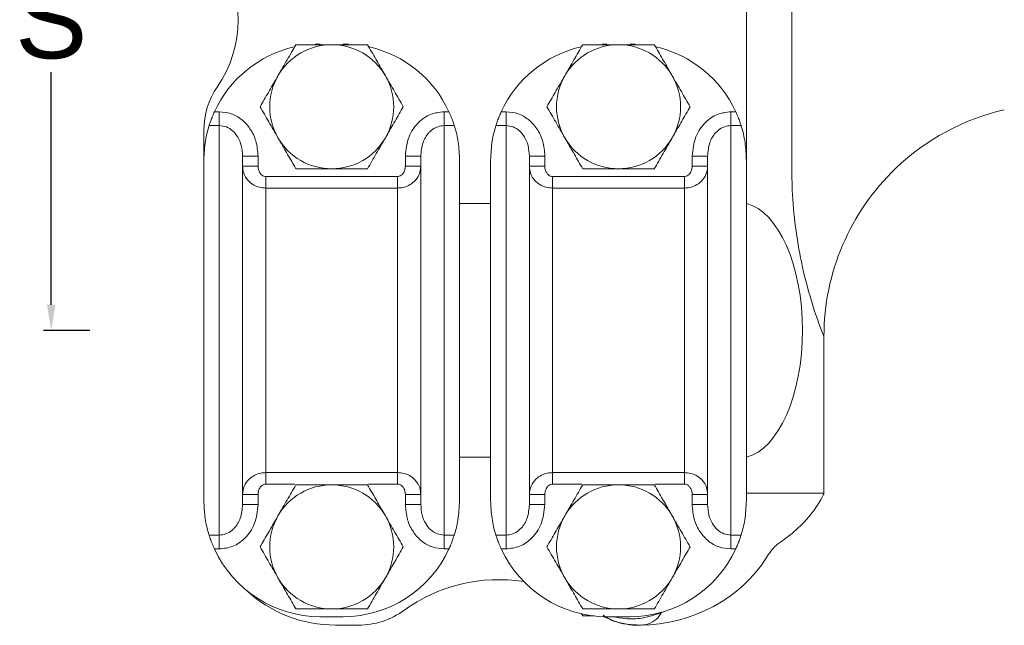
# Model space of a CAD drawing. Header units: millimetres. Extents: x -655 to 34, y 292 to 910.
# Tile 6 of 9: x -327 to -200, y 292 to 370. Entities that reach past the tile are written whole.
import ezdxf

# ---------------------------------------------------------------- set-up
doc = ezdxf.new("R2010")
doc.units = ezdxf.units.MM
doc.header["$PDSIZE"] = -1
doc.styles.get("Standard").update_dxf_attribs({"font": 'arial.ttf', "height": 10})
doc.dimstyles.new('ISO-25', dxfattribs={"dimtxt": 200, "dimasz": 2.5, "dimexe": 1.25, "dimexo": 0.625, "dimtad": 1, "dimtxsty": 'Standard', "dimcen": 2.5, "dimadec": 0, "dimazin": 0, "dimtfac": 1, "dimtofl": 0, "dimtmove": 0, "dimatfit": 3, "dimfxl": 5, "dimfxlon": 1, "dimarcsym": 0})

# ---------------------------------------------------------------- blocks, each defined once
blk = doc.blocks.new('*D10')
at = {"color": 0, "lineweight": -2, "transparency": 16777216}
for p, q in [((-317.54, 409.8), (-323.54, 409.8)), ((-322.54, 406.5), (-322.54, 376.5)), ((-322.54, 333.1), (-322.54, 363.11)), ((-317.54, 329.8), (-323.54, 329.8))]:
    blk.add_line(p, q, dxfattribs=at)
at = {"color": 0, "transparency": 16777216}
for points in [[(-323.09, 406.5), (-321.99, 406.5), (-322.54, 409.8)], [(-323.09, 333.1), (-321.99, 333.1), (-322.54, 329.8)]]:
    blk.add_solid(points, dxfattribs=at)
at = {"layer": 'Defpoints', "color": 0, "transparency": 16777216}
for p in [(-302.85, 409.8), (-322.54, 329.8), (-302.85, 329.8)]:
    blk.add_point(p, dxfattribs=at)
at = {"color": 0, "transparency": 16777216, "insert": (-322.54, 369.8), "char_height": 10, "attachment_point": 5}
blk.add_mtext('S', dxfattribs=at)

msp = doc.modelspace()

# ---------------------------------------------------------------- linework, layer by layer
at = {"color": 7, "linetype": 'Continuous', "lineweight": 15}
for p, q in [((-227, 350.696), (-227, 400.669)), ((-232.854, 387.884), (-232.854, 351.72)), ((-287.854, 366.72), (-288.482, 366.707)), ((-284.197, 366.706), (-284.854, 366.72)), ((-250.854, 366.72), (-251.482, 366.707)), ((-247.197, 366.706), (-247.854, 366.72)), ((-301.482, 357.988), (-300.854, 357.988)), ((-300.854, 356.197), (-300.854, 357.988)), ((-271.854, 356.197), (-271.854, 357.988)), ((-271.854, 357.988), (-271.227, 357.988)), ((-264.482, 357.988), (-263.854, 357.988)), ((-263.854, 356.197), (-263.854, 357.988)), ((-234.854, 356.197), (-234.854, 357.988)), ((-234.854, 357.988), (-234.227, 357.988)), ((-300.854, 356.197), (-302.171, 356.197)), ((-300.854, 303.407), (-300.854, 356.197)), ((-271.854, 356.197), (-271.854, 303.407)), ((-270.538, 356.197), (-271.854, 356.197)), ((-263.854, 356.197), (-265.171, 356.197)), ((-263.854, 303.407), (-263.854, 356.197)), ((-233.538, 356.197), (-234.854, 356.197)), ((-234.854, 356.197), (-234.854, 303.407)), ((-302.854, 355.548), (-302.854, 351.72)), ((-297.854, 352.269), (-297.854, 307.335)), ((-297.854, 352.269), (-295.854, 352.269)), ((-295.854, 352.269), (-295.854, 350.958)), ((-274.854, 352.269), (-276.854, 352.269)), ((-276.854, 350.958), (-276.854, 352.269)), ((-274.854, 307.335), (-274.854, 352.269)), ((-260.854, 352.269), (-260.854, 307.335)), ((-260.854, 352.269), (-258.854, 352.269)), ((-258.854, 352.269), (-258.854, 350.958)), ((-237.854, 352.269), (-239.854, 352.269)), ((-239.854, 350.958), (-239.854, 352.269)), ((-237.854, 307.335), (-237.854, 352.269)), ((-302.854, 351.72), (-302.854, 307.884)), ((-297.854, 350.958), (-295.854, 350.958)), ((-274.854, 350.958), (-276.854, 350.958)), ((-269.854, 351.72), (-269.854, 307.884)), ((-265.854, 351.72), (-265.854, 307.884)), ((-260.854, 350.958), (-258.854, 350.958)), ((-237.854, 350.958), (-239.854, 350.958)), ((-232.854, 351.72), (-232.854, 307.884)), ((-294.854, 348.145), (-294.854, 349.632)), ((-294.854, 349.632), (-277.854, 349.632)), ((-277.854, 348.145), (-277.854, 349.632)), ((-257.854, 348.145), (-257.854, 349.632)), ((-257.854, 349.632), (-240.854, 349.632)), ((-240.854, 348.145), (-240.854, 349.632)), ((-294.854, 348.145), (-294.854, 311.459)), ((-277.854, 348.145), (-294.854, 348.145)), ((-277.854, 311.459), (-277.854, 348.145)), ((-257.854, 348.145), (-257.854, 311.459)), ((-240.854, 348.145), (-257.854, 348.145)), ((-240.854, 311.459), (-240.854, 348.145)), ((-265.854, 346.152), (-269.854, 346.152)), ((-222.854, 329.01), (-222.854, 308.792)), ((-265.854, 313.452), (-269.854, 313.452)), ((-294.854, 311.459), (-277.854, 311.459)), ((-294.854, 309.972), (-294.854, 311.459)), ((-277.854, 309.972), (-277.854, 311.459)), ((-257.854, 311.459), (-240.854, 311.459)), ((-257.854, 309.972), (-257.854, 311.459)), ((-240.854, 309.972), (-240.854, 311.459)), ((-232.854, 308.792), (-222.854, 308.792)), ((-222.854, 308.792), (-222.854, 308.718)), ((-295.854, 308.646), (-297.854, 308.646)), ((-295.854, 308.646), (-295.854, 307.335)), ((-276.854, 308.646), (-274.854, 308.646)), ((-276.854, 307.335), (-276.854, 308.646)), ((-258.854, 308.646), (-260.854, 308.646)), ((-258.854, 308.646), (-258.854, 307.335)), ((-239.854, 308.646), (-237.854, 308.646)), ((-239.854, 307.335), (-239.854, 308.646)), ((-295.854, 307.335), (-297.854, 307.335)), ((-276.854, 307.335), (-274.854, 307.335)), ((-258.854, 307.335), (-260.854, 307.335)), ((-239.854, 307.335), (-237.854, 307.335)), ((-302.171, 303.407), (-300.854, 303.407)), ((-300.854, 301.615), (-300.854, 303.407)), ((-271.854, 303.407), (-270.538, 303.407)), ((-271.854, 301.615), (-271.854, 303.407)), ((-265.171, 303.407), (-263.854, 303.407)), ((-263.854, 301.615), (-263.854, 303.407)), ((-234.854, 303.407), (-233.538, 303.407)), ((-234.854, 301.615), (-234.854, 303.407)), ((-300.854, 301.615), (-301.482, 301.615)), ((-271.227, 301.615), (-271.854, 301.615)), ((-263.854, 301.615), (-264.482, 301.615)), ((-234.227, 301.615), (-234.854, 301.615)), ((-284.854, 292.884), (-287.854, 292.884)), ((-254.131, 293.246), (-253.973, 292.972)), ((-253.973, 292.972), (-252.482, 292.972)), ((-247.854, 292.884), (-250.854, 292.884)), ((-282.893, 291.792), (-285.854, 291.792)), ((-246.416, 291.809), (-246.558, 291.795))]:
    msp.add_line(p, q, dxfattribs=at)
at = {"color": 8, "linetype": 'Continuous', "lineweight": 15}
for p, q in [((-291.096, 309.972), (-294.854, 309.972)), ((-277.854, 309.972), (-281.613, 309.972)), ((-254.096, 309.972), (-257.854, 309.972)), ((-240.854, 309.972), (-244.613, 309.972))]:
    msp.add_line(p, q, dxfattribs=at)
at = {"color": 7, "linetype": 'Continuous', "lineweight": 15}
for centre, radius, start, end in [((-313.556, 369.802), 15.134, 325.45093, 34.54907), ((-287.854, 351.72), 15, 102.94622, 155.29891), ((-286.354, 358.632), 8, 90, 150), ((-286.354, 358.632), 8, 30, 90), ((-284.854, 351.72), 15, 24.70109, 77.04223), ((-250.854, 351.72), 15, 102.94622, 155.29891), ((-249.354, 358.632), 8, 90, 150), ((-249.354, 358.632), 8, 30, 90), ((-247.854, 351.72), 15, 24.70109, 77.04223), ((-286.354, 358.632), 8, 150, 210), ((-286.354, 358.632), 8, 330, 30), ((-249.354, 358.632), 8, 150, 210), ((-249.354, 358.632), 8, 330, 30), ((-292.854, 355.548), 10, 145.45093, 180), ((-192.854, 329.01), 30, 102.963, 133.70797), ((-286.354, 358.632), 8, 210, 270), ((-286.354, 358.632), 8, 270, 330), ((-249.354, 358.632), 8, 210, 270), ((-249.354, 358.632), 8, 270, 330), ((-192.854, 329.01), 30, 133.70797, 180), ((-286.354, 301.884), 8, 90, 150), ((-286.354, 301.884), 8, 30, 90), ((-249.354, 301.884), 8, 90, 150), ((-249.354, 301.884), 8, 30, 90), ((-286.354, 301.884), 8, 150, 210), ((-286.354, 301.884), 8, 330, 30), ((-249.354, 301.884), 8, 150, 210), ((-249.354, 301.884), 8, 330, 30), ((-287.854, 307.884), 15, 204.70109, 270), ((-284.854, 307.884), 15, 270, 335.29891), ((-250.854, 307.884), 15, 204.70109, 270), ((-247.854, 307.884), 15, 270, 335.29891), ((-286.354, 301.884), 8, 210, 270), ((-286.354, 301.884), 8, 270, 330), ((-264.796, 276.792), 20.863, 81.15743, 125.90009), ((-249.354, 301.884), 8, 210, 270), ((-249.354, 301.884), 8, 270, 330), ((-285.854, 308.792), 17, 227.28904, 270), ((-282.893, 301.792), 10, 270, 305.90009)]:
    msp.add_arc(centre, radius, start, end, dxfattribs=at)
for centre, major_axis, ratio, start_param, end_param in [((-233.854, 329.802), (0, 16.472), 0.5, 3.2633121, 6.1614658), ((-246.861, 308.792), (19.007, 0), 0.8944272, 4.7283295, 5.7738401), ((-251.861, 308.792), (19.007, 0), 0.8944272, 5.1462589, 5.1696413)]:
    msp.add_ellipse(centre, major_axis=major_axis, ratio=ratio, start_param=start_param, end_param=end_param, dxfattribs=at)
for points, knots in [([(-290.973, 366.632), (-291.348, 365.982), (-292.105, 364.671), (-292.888, 363.315), (-293.283, 362.632)], [0, 0, 0, 0, 0.4954588, 1, 1, 1, 1]), ([(-286.354, 366.632), (-286.689, 366.632), (-288.252, 366.632), (-289.776, 366.632), (-290.973, 366.632)], [0, 0, 0, 0, 0.2143797, 1, 1, 1, 1]), ([(-281.736, 366.632), (-282.019, 366.632), (-283.522, 366.632), (-285.086, 366.632), (-286.354, 366.632)], [0, 0, 0, 0, 0.18869535, 1, 1, 1, 1]), ([(-279.426, 362.632), (-279.481, 362.726), (-279.896, 363.444), (-280.677, 364.798), (-281.381, 366.017), (-281.736, 366.632)], [0, 0, 0, 0, 0.070085, 0.5307819, 1, 1, 1, 1]), ([(-253.973, 366.632), (-254.348, 365.982), (-255.105, 364.671), (-255.888, 363.315), (-256.283, 362.632)], [0, 0, 0, 0, 0.4954588, 1, 1, 1, 1]), ([(-249.354, 366.632), (-249.689, 366.632), (-251.252, 366.632), (-252.776, 366.632), (-253.973, 366.632)], [0, 0, 0, 0, 0.2143797, 1, 1, 1, 1]), ([(-244.736, 366.632), (-245.019, 366.632), (-246.522, 366.632), (-248.086, 366.632), (-249.354, 366.632)], [0, 0, 0, 0, 0.18869535, 1, 1, 1, 1]), ([(-242.426, 362.632), (-242.481, 362.726), (-242.896, 363.444), (-243.677, 364.798), (-244.381, 366.017), (-244.736, 366.632)], [0, 0, 0, 0, 0.070085, 0.5307819, 1, 1, 1, 1]), ([(-293.283, 362.632), (-293.337, 362.537), (-293.752, 361.819), (-294.534, 360.465), (-295.237, 359.246), (-295.592, 358.632)], [0, 0, 0, 0, 0.0700868, 0.5307828, 1, 1, 1, 1]), ([(-277.117, 358.632), (-277.492, 359.281), (-278.249, 360.592), (-279.031, 361.948), (-279.426, 362.632)], [0, 0, 0, 0, 0.4954578, 1, 1, 1, 1]), ([(-256.283, 362.632), (-256.337, 362.537), (-256.752, 361.819), (-257.534, 360.465), (-258.237, 359.246), (-258.592, 358.632)], [0, 0, 0, 0, 0.0700868, 0.5307828, 1, 1, 1, 1]), ([(-240.117, 358.632), (-240.492, 359.281), (-241.249, 360.592), (-242.031, 361.948), (-242.426, 362.632)], [0, 0, 0, 0, 0.4954578, 1, 1, 1, 1]), ([(-295.592, 358.632), (-295.217, 357.982), (-294.46, 356.671), (-293.677, 355.315), (-293.283, 354.632)], [0, 0, 0, 0, 0.495458, 1, 1, 1, 1]), ([(-279.426, 354.632), (-279.372, 354.726), (-278.957, 355.444), (-278.175, 356.798), (-277.472, 358.017), (-277.117, 358.632)], [0, 0, 0, 0, 0.07008646, 0.53078261, 1, 1, 1, 1]), ([(-258.592, 358.632), (-258.217, 357.982), (-257.46, 356.671), (-256.677, 355.315), (-256.283, 354.632)], [0, 0, 0, 0, 0.495458, 1, 1, 1, 1]), ([(-242.426, 354.632), (-242.372, 354.726), (-241.957, 355.444), (-241.175, 356.798), (-240.472, 358.017), (-240.117, 358.632)], [0, 0, 0, 0, 0.07008646, 0.53078261, 1, 1, 1, 1]), ([(-302.171, 356.197), (-302.133, 356.316), (-302.058, 356.553), (-301.858, 357.109), (-301.655, 357.607), (-301.52, 357.904), (-301.482, 357.988)], [0, 0, 0, 0, 0.289984, 0.5795737, 0.8801368, 1, 1, 1, 1]), ([(-300.854, 357.988), (-300.337, 357.936), (-299.304, 357.831), (-297.916, 357.021), (-296.802, 355.807), (-296.01, 354.173), (-295.908, 352.927), (-295.854, 352.269)], [0, 0, 0, 0, 0.1836239, 0.3669924, 0.5571914, 0.7661178, 1, 1, 1, 1]), ([(-276.854, 352.269), (-276.764, 353.126), (-276.596, 354.721), (-275.316, 356.607), (-273.672, 357.775), (-272.448, 357.919), (-271.854, 357.988)], [0, 0, 0, 0, 0.3035536, 0.5652062, 0.7893078, 1, 1, 1, 1]), ([(-271.227, 357.988), (-271.124, 357.755), (-270.918, 357.288), (-270.688, 356.661), (-270.58, 356.33), (-270.542, 356.21), (-270.538, 356.197)], [0, 0, 0, 0, 0.3277378, 0.6563096, 0.9634272, 1, 1, 1, 1]), ([(-265.171, 356.197), (-265.133, 356.316), (-265.058, 356.553), (-264.858, 357.109), (-264.655, 357.607), (-264.52, 357.904), (-264.482, 357.988)], [0, 0, 0, 0, 0.289984, 0.5795737, 0.8801368, 1, 1, 1, 1]), ([(-263.854, 357.988), (-263.337, 357.936), (-262.304, 357.831), (-260.916, 357.021), (-259.802, 355.807), (-259.01, 354.173), (-258.908, 352.927), (-258.854, 352.269)], [0, 0, 0, 0, 0.1836239, 0.3669924, 0.5571914, 0.7661178, 1, 1, 1, 1]), ([(-239.854, 352.269), (-239.764, 353.126), (-239.596, 354.721), (-238.316, 356.607), (-236.672, 357.775), (-235.448, 357.919), (-234.854, 357.988)], [0, 0, 0, 0, 0.3035536, 0.5652062, 0.7893078, 1, 1, 1, 1]), ([(-234.227, 357.988), (-234.124, 357.755), (-233.918, 357.288), (-233.688, 356.661), (-233.58, 356.33), (-233.542, 356.21), (-233.538, 356.197)], [0, 0, 0, 0, 0.3277367, 0.6563097, 0.9634281, 1, 1, 1, 1]), ([(-302.171, 356.197), (-302.351, 355.574), (-302.717, 354.313), (-302.808, 352.591), (-302.854, 351.72)], [0, 0, 0, 0, 0.4945278, 1, 1, 1, 1]), ([(-297.854, 352.269), (-297.885, 352.729), (-297.941, 353.58), (-298.407, 354.705), (-299.073, 355.534), (-299.91, 356.088), (-300.543, 356.161), (-300.854, 356.197)], [0, 0, 0, 0, 0.2551737, 0.4723081, 0.6599021, 0.8323969, 1, 1, 1, 1]), ([(-271.854, 356.197), (-272.129, 356.171), (-272.488, 356.138), (-273.118, 355.878), (-273.516, 355.597), (-274.12, 354.966), (-274.716, 353.935), (-274.805, 352.862), (-274.854, 352.269)], [0, 0, 0, 0, 0.1476134, 0.1930841, 0.3682929, 0.4065374, 0.6714642, 1, 1, 1, 1]), ([(-269.854, 351.72), (-269.895, 352.524), (-269.976, 354.151), (-270.325, 355.504), (-270.519, 356.136), (-270.538, 356.197)], [0, 0, 0, 0, 0.4689659, 0.9484477, 1, 1, 1, 1]), ([(-265.171, 356.197), (-265.351, 355.574), (-265.717, 354.313), (-265.808, 352.591), (-265.854, 351.72)], [0, 0, 0, 0, 0.4945278, 1, 1, 1, 1]), ([(-260.854, 352.269), (-260.885, 352.729), (-260.941, 353.58), (-261.407, 354.705), (-262.073, 355.534), (-262.91, 356.088), (-263.543, 356.161), (-263.854, 356.197)], [0, 0, 0, 0, 0.2551737, 0.4723081, 0.6599021, 0.8323969, 1, 1, 1, 1]), ([(-234.854, 356.197), (-235.129, 356.171), (-235.488, 356.138), (-236.118, 355.878), (-236.516, 355.597), (-237.12, 354.966), (-237.716, 353.935), (-237.805, 352.862), (-237.854, 352.269)], [0, 0, 0, 0, 0.1476147, 0.1930842, 0.368293, 0.4065374, 0.6714642, 1, 1, 1, 1]), ([(-232.854, 351.72), (-232.895, 352.524), (-232.976, 354.151), (-233.325, 355.504), (-233.519, 356.136), (-233.538, 356.197)], [0, 0, 0, 0, 0.4689657, 0.9484475, 1, 1, 1, 1]), ([(-293.283, 354.632), (-293.228, 354.537), (-292.813, 353.819), (-292.032, 352.465), (-291.328, 351.246), (-290.973, 350.632)], [0, 0, 0, 0, 0.0700856, 0.5307824, 1, 1, 1, 1]), ([(-281.736, 350.632), (-281.361, 351.281), (-280.604, 352.592), (-279.821, 353.948), (-279.426, 354.632)], [0, 0, 0, 0, 0.4954583, 1, 1, 1, 1]), ([(-256.283, 354.632), (-256.228, 354.537), (-255.813, 353.819), (-255.032, 352.465), (-254.328, 351.246), (-253.973, 350.632)], [0, 0, 0, 0, 0.0700856, 0.5307824, 1, 1, 1, 1]), ([(-244.736, 350.632), (-244.361, 351.281), (-243.604, 352.592), (-242.821, 353.948), (-242.426, 354.632)], [0, 0, 0, 0, 0.4954583, 1, 1, 1, 1]), ([(-294.854, 348.145), (-295.129, 348.166), (-295.663, 348.205), (-296.463, 348.535), (-297.221, 349.127), (-297.76, 349.993), (-297.825, 350.659), (-297.854, 350.958)], [0, 0, 0, 0, 0.1713729, 0.3344407, 0.5419881, 0.7944306, 1, 1, 1, 1]), ([(-295.854, 350.958), (-295.845, 350.82), (-295.824, 350.519), (-295.652, 350.117), (-295.4, 349.827), (-295.13, 349.662), (-294.947, 349.642), (-294.854, 349.632)], [0, 0, 0, 0, 0.225923, 0.4944491, 0.699512, 0.8494443, 1, 1, 1, 1]), ([(-290.973, 350.632), (-289.776, 350.632), (-288.252, 350.632), (-286.689, 350.632), (-286.354, 350.632)], [0, 0, 0, 0, 0.7856203, 1, 1, 1, 1]), ([(-286.354, 350.632), (-285.086, 350.632), (-283.522, 350.632), (-282.019, 350.632), (-281.736, 350.632)], [0, 0, 0, 0, 0.81130465, 1, 1, 1, 1]), ([(-274.854, 350.958), (-274.898, 350.591), (-274.985, 349.87), (-275.609, 349.006), (-276.38, 348.462), (-277.142, 348.188), (-277.634, 348.159), (-277.854, 348.145)], [0, 0, 0, 0, 0.2522091, 0.4950948, 0.6916987, 0.8620304, 1, 1, 1, 1]), ([(-277.854, 349.632), (-277.781, 349.638), (-277.612, 349.653), (-277.354, 349.791), (-277.096, 350.058), (-276.896, 350.464), (-276.869, 350.789), (-276.854, 350.958)], [0, 0, 0, 0, 0.120903, 0.275853, 0.4676836, 0.7232307, 1, 1, 1, 1]), ([(-257.854, 348.145), (-258.129, 348.166), (-258.663, 348.205), (-259.463, 348.535), (-260.221, 349.127), (-260.76, 349.993), (-260.825, 350.659), (-260.854, 350.958)], [0, 0, 0, 0, 0.1713729, 0.3344407, 0.5419881, 0.7944306, 1, 1, 1, 1]), ([(-258.854, 350.958), (-258.845, 350.82), (-258.824, 350.519), (-258.652, 350.117), (-258.4, 349.827), (-258.13, 349.662), (-257.947, 349.642), (-257.854, 349.632)], [0, 0, 0, 0, 0.225923, 0.4944491, 0.699512, 0.8494443, 1, 1, 1, 1]), ([(-253.973, 350.632), (-252.776, 350.632), (-251.252, 350.632), (-249.689, 350.632), (-249.354, 350.632)], [0, 0, 0, 0, 0.7856203, 1, 1, 1, 1]), ([(-249.354, 350.632), (-248.086, 350.632), (-246.522, 350.632), (-245.019, 350.632), (-244.736, 350.632)], [0, 0, 0, 0, 0.81130465, 1, 1, 1, 1]), ([(-237.854, 350.958), (-237.898, 350.591), (-237.985, 349.87), (-238.609, 349.006), (-239.38, 348.462), (-240.142, 348.188), (-240.634, 348.159), (-240.854, 348.145)], [0, 0, 0, 0, 0.2522091, 0.4950948, 0.6916987, 0.8620304, 1, 1, 1, 1]), ([(-240.854, 349.632), (-240.781, 349.638), (-240.612, 349.653), (-240.354, 349.791), (-240.096, 350.058), (-239.896, 350.464), (-239.869, 350.789), (-239.854, 350.958)], [0, 0, 0, 0, 0.120903, 0.275853, 0.4676836, 0.7232307, 1, 1, 1, 1]), ([(-222.854, 329.01), (-222.857, 329.017), (-223.438, 330.462), (-224.52, 333.505), (-225.756, 338.267), (-226.566, 343.112), (-226.95, 347.212), (-226.987, 349.76), (-227, 350.696)], [0, 0, 0, 0, 0.0011297, 0.2418765, 0.4822694, 0.6829999, 0.8835539, 1, 1, 1, 1]), ([(-297.854, 308.646), (-297.811, 309.013), (-297.724, 309.734), (-297.1, 310.598), (-296.329, 311.142), (-295.567, 311.416), (-295.075, 311.445), (-294.854, 311.459)], [0, 0, 0, 0, 0.2522095, 0.4950948, 0.6917015, 0.8620333, 1, 1, 1, 1]), ([(-277.854, 311.459), (-277.58, 311.438), (-277.046, 311.399), (-276.246, 311.069), (-275.488, 310.477), (-274.949, 309.61), (-274.884, 308.945), (-274.854, 308.646)], [0, 0, 0, 0, 0.1713727, 0.3344407, 0.541988, 0.7944309, 1, 1, 1, 1]), ([(-260.854, 308.646), (-260.811, 309.013), (-260.724, 309.734), (-260.1, 310.598), (-259.329, 311.142), (-258.567, 311.416), (-258.075, 311.445), (-257.854, 311.459)], [0, 0, 0, 0, 0.2522095, 0.4950948, 0.6917015, 0.8620333, 1, 1, 1, 1]), ([(-240.854, 311.459), (-240.58, 311.438), (-240.046, 311.399), (-239.246, 311.069), (-238.488, 310.477), (-237.949, 309.61), (-237.884, 308.945), (-237.854, 308.646)], [0, 0, 0, 0, 0.1713727, 0.3344407, 0.541988, 0.7944309, 1, 1, 1, 1]), ([(-294.854, 309.972), (-294.928, 309.966), (-295.097, 309.951), (-295.355, 309.813), (-295.612, 309.546), (-295.813, 309.14), (-295.84, 308.815), (-295.854, 308.646)], [0, 0, 0, 0, 0.120903, 0.2758513, 0.4676834, 0.7232306, 1, 1, 1, 1]), ([(-276.854, 308.646), (-276.864, 308.784), (-276.885, 309.085), (-277.057, 309.487), (-277.309, 309.777), (-277.578, 309.942), (-277.762, 309.962), (-277.854, 309.972)], [0, 0, 0, 0, 0.2259214, 0.4944518, 0.6995142, 0.8494451, 1, 1, 1, 1]), ([(-257.854, 309.972), (-257.928, 309.966), (-258.097, 309.951), (-258.355, 309.813), (-258.612, 309.546), (-258.813, 309.14), (-258.84, 308.815), (-258.854, 308.646)], [0, 0, 0, 0, 0.120903, 0.2758513, 0.4676834, 0.7232306, 1, 1, 1, 1]), ([(-239.854, 308.646), (-239.864, 308.784), (-239.885, 309.085), (-240.057, 309.487), (-240.309, 309.777), (-240.578, 309.942), (-240.762, 309.962), (-240.854, 309.972)], [0, 0, 0, 0, 0.2259214, 0.4944518, 0.6995142, 0.8494451, 1, 1, 1, 1]), ([(-290.973, 309.884), (-291.348, 309.234), (-292.105, 307.923), (-292.888, 306.568), (-293.283, 305.884)], [0, 0, 0, 0, 0.4954583, 1, 1, 1, 1]), ([(-286.354, 309.884), (-286.689, 309.884), (-288.252, 309.884), (-289.776, 309.884), (-290.973, 309.884)], [0, 0, 0, 0, 0.2143797, 1, 1, 1, 1]), ([(-281.736, 309.884), (-282.019, 309.884), (-283.522, 309.884), (-285.086, 309.884), (-286.354, 309.884)], [0, 0, 0, 0, 0.18869535, 1, 1, 1, 1]), ([(-279.426, 305.884), (-279.481, 305.979), (-279.896, 306.697), (-280.677, 308.05), (-281.381, 309.269), (-281.736, 309.884)], [0, 0, 0, 0, 0.0700856, 0.5307824, 1, 1, 1, 1]), ([(-253.973, 309.884), (-254.348, 309.234), (-255.105, 307.923), (-255.888, 306.568), (-256.283, 305.884)], [0, 0, 0, 0, 0.4954583, 1, 1, 1, 1]), ([(-249.354, 309.884), (-249.689, 309.884), (-251.252, 309.884), (-252.776, 309.884), (-253.973, 309.884)], [0, 0, 0, 0, 0.2143797, 1, 1, 1, 1]), ([(-244.736, 309.884), (-245.019, 309.884), (-246.522, 309.884), (-248.086, 309.884), (-249.354, 309.884)], [0, 0, 0, 0, 0.18869535, 1, 1, 1, 1]), ([(-242.426, 305.884), (-242.481, 305.979), (-242.896, 306.697), (-243.677, 308.05), (-244.381, 309.269), (-244.736, 309.884)], [0, 0, 0, 0, 0.0700856, 0.5307824, 1, 1, 1, 1]), ([(-222.854, 308.718), (-222.868, 308.691), (-223.35, 307.701), (-224.546, 305.913), (-226.584, 303.834), (-228.046, 302.791), (-228.723, 302.308)], [0, 0, 0, 0, 0.0094808, 0.349908, 0.6991153, 1, 1, 1, 1]), ([(-302.854, 307.884), (-302.814, 307.08), (-302.733, 305.453), (-302.384, 304.1), (-302.19, 303.468), (-302.171, 303.407)], [0, 0, 0, 0, 0.468966, 0.9484476, 1, 1, 1, 1]), ([(-270.538, 303.407), (-270.358, 304.03), (-269.992, 305.291), (-269.901, 307.013), (-269.854, 307.884)], [0, 0, 0, 0, 0.4945276, 1, 1, 1, 1]), ([(-265.854, 307.884), (-265.814, 307.08), (-265.733, 305.453), (-265.384, 304.1), (-265.19, 303.468), (-265.171, 303.407)], [0, 0, 0, 0, 0.468966, 0.9484476, 1, 1, 1, 1]), ([(-233.538, 303.407), (-233.358, 304.03), (-232.992, 305.291), (-232.901, 307.013), (-232.854, 307.884)], [0, 0, 0, 0, 0.4945276, 1, 1, 1, 1]), ([(-300.854, 303.407), (-300.58, 303.432), (-300.221, 303.466), (-299.591, 303.726), (-299.193, 304.007), (-298.589, 304.638), (-297.993, 305.669), (-297.904, 306.741), (-297.854, 307.335)], [0, 0, 0, 0, 0.1476159, 0.1930838, 0.3682949, 0.406537, 0.6714635, 1, 1, 1, 1]), ([(-295.854, 307.335), (-295.945, 306.478), (-296.113, 304.883), (-297.393, 302.997), (-299.037, 301.829), (-300.261, 301.685), (-300.854, 301.615)], [0, 0, 0, 0, 0.3035539, 0.5652064, 0.7893078, 1, 1, 1, 1]), ([(-271.854, 301.615), (-272.372, 301.668), (-273.405, 301.773), (-274.793, 302.583), (-275.907, 303.797), (-276.699, 305.43), (-276.801, 306.677), (-276.854, 307.335)], [0, 0, 0, 0, 0.1836239, 0.3669924, 0.5571907, 0.7661175, 1, 1, 1, 1]), ([(-274.854, 307.335), (-274.824, 306.875), (-274.768, 306.024), (-274.301, 304.898), (-273.636, 304.07), (-272.799, 303.515), (-272.166, 303.443), (-271.854, 303.407)], [0, 0, 0, 0, 0.2551742, 0.4723104, 0.6599024, 0.8323995, 1, 1, 1, 1]), ([(-263.854, 303.407), (-263.58, 303.432), (-263.221, 303.466), (-262.591, 303.726), (-262.193, 304.007), (-261.589, 304.638), (-260.993, 305.669), (-260.904, 306.741), (-260.854, 307.335)], [0, 0, 0, 0, 0.1476159, 0.1930838, 0.3682949, 0.406537, 0.6714635, 1, 1, 1, 1]), ([(-258.854, 307.335), (-258.945, 306.478), (-259.113, 304.883), (-260.393, 302.997), (-262.037, 301.829), (-263.261, 301.685), (-263.854, 301.615)], [0, 0, 0, 0, 0.3035539, 0.5652064, 0.7893078, 1, 1, 1, 1]), ([(-234.854, 301.615), (-235.372, 301.668), (-236.405, 301.773), (-237.793, 302.583), (-238.907, 303.797), (-239.699, 305.43), (-239.801, 306.677), (-239.854, 307.335)], [0, 0, 0, 0, 0.1836239, 0.3669924, 0.5571907, 0.7661175, 1, 1, 1, 1]), ([(-237.854, 307.335), (-237.824, 306.875), (-237.768, 306.024), (-237.301, 304.898), (-236.636, 304.07), (-235.799, 303.515), (-235.166, 303.443), (-234.854, 303.407)], [0, 0, 0, 0, 0.2551741, 0.4723091, 0.6599026, 0.8323997, 1, 1, 1, 1]), ([(-293.283, 305.884), (-293.337, 305.789), (-293.752, 305.071), (-294.534, 303.717), (-295.237, 302.499), (-295.592, 301.884)], [0, 0, 0, 0, 0.0700857, 0.5307818, 1, 1, 1, 1]), ([(-277.117, 301.884), (-277.492, 302.533), (-278.249, 303.844), (-279.031, 305.2), (-279.426, 305.884)], [0, 0, 0, 0, 0.4954588, 1, 1, 1, 1]), ([(-256.283, 305.884), (-256.337, 305.789), (-256.752, 305.071), (-257.534, 303.717), (-258.237, 302.499), (-258.592, 301.884)], [0, 0, 0, 0, 0.0700857, 0.5307818, 1, 1, 1, 1]), ([(-240.117, 301.884), (-240.492, 302.533), (-241.249, 303.844), (-242.031, 305.2), (-242.426, 305.884)], [0, 0, 0, 0, 0.4954588, 1, 1, 1, 1]), ([(-301.482, 301.615), (-301.585, 301.849), (-301.791, 302.316), (-302.021, 302.943), (-302.129, 303.274), (-302.167, 303.394), (-302.171, 303.407)], [0, 0, 0, 0, 0.3277353, 0.6563105, 0.9634281, 1, 1, 1, 1]), ([(-270.538, 303.407), (-270.576, 303.288), (-270.651, 303.051), (-270.851, 302.495), (-271.054, 301.997), (-271.189, 301.7), (-271.227, 301.615)], [0, 0, 0, 0, 0.2899845, 0.5795734, 0.8801371, 1, 1, 1, 1]), ([(-264.482, 301.615), (-264.585, 301.849), (-264.791, 302.316), (-265.021, 302.943), (-265.129, 303.274), (-265.167, 303.394), (-265.171, 303.407)], [0, 0, 0, 0, 0.3277353, 0.6563105, 0.9634281, 1, 1, 1, 1]), ([(-233.538, 303.407), (-233.576, 303.288), (-233.651, 303.051), (-233.851, 302.495), (-234.054, 301.997), (-234.189, 301.7), (-234.227, 301.615)], [0, 0, 0, 0, 0.2899847, 0.579573, 0.880137, 1, 1, 1, 1]), ([(-295.592, 301.884), (-295.217, 301.234), (-294.46, 299.923), (-293.677, 298.568), (-293.283, 297.884)], [0, 0, 0, 0, 0.4954575, 1, 1, 1, 1]), ([(-279.426, 297.884), (-279.372, 297.979), (-278.957, 298.697), (-278.175, 300.05), (-277.472, 301.269), (-277.117, 301.884)], [0, 0, 0, 0, 0.0700871, 0.5307831, 1, 1, 1, 1]), ([(-258.592, 301.884), (-258.217, 301.234), (-257.46, 299.923), (-256.677, 298.568), (-256.283, 297.884)], [0, 0, 0, 0, 0.4954575, 1, 1, 1, 1]), ([(-242.426, 297.884), (-242.372, 297.979), (-241.957, 298.697), (-241.175, 300.05), (-240.472, 301.269), (-240.117, 301.884)], [0, 0, 0, 0, 0.0700871, 0.5307831, 1, 1, 1, 1]), ([(-230.267, 300.503), (-230.079, 300.786), (-229.714, 301.336), (-229.177, 301.959), (-228.861, 302.202), (-228.723, 302.308)], [0, 0, 0, 0, 0.3740812, 0.7273298, 1, 1, 1, 1]), ([(-293.283, 297.884), (-293.228, 297.789), (-292.813, 297.071), (-292.032, 295.717), (-291.328, 294.499), (-290.973, 293.884)], [0, 0, 0, 0, 0.0700844, 0.5307817, 1, 1, 1, 1]), ([(-281.736, 293.884), (-281.361, 294.533), (-280.604, 295.844), (-279.821, 297.2), (-279.426, 297.884)], [0, 0, 0, 0, 0.4954589, 1, 1, 1, 1]), ([(-256.283, 297.884), (-256.228, 297.789), (-255.813, 297.071), (-255.032, 295.717), (-254.328, 294.499), (-253.973, 293.884)], [0, 0, 0, 0, 0.0700844, 0.5307817, 1, 1, 1, 1]), ([(-244.736, 293.884), (-244.361, 294.533), (-243.604, 295.844), (-242.821, 297.2), (-242.426, 297.884)], [0, 0, 0, 0, 0.4954589, 1, 1, 1, 1]), ([(-290.973, 293.884), (-289.776, 293.884), (-288.252, 293.884), (-286.689, 293.884), (-286.354, 293.884)], [0, 0, 0, 0, 0.7856203, 1, 1, 1, 1]), ([(-286.354, 293.884), (-285.086, 293.884), (-283.522, 293.884), (-282.019, 293.884), (-281.736, 293.884)], [0, 0, 0, 0, 0.81130465, 1, 1, 1, 1]), ([(-253.973, 293.884), (-252.776, 293.884), (-251.252, 293.884), (-249.689, 293.884), (-249.354, 293.884)], [0, 0, 0, 0, 0.7856203, 1, 1, 1, 1]), ([(-249.354, 293.884), (-248.086, 293.884), (-246.522, 293.884), (-245.019, 293.884), (-244.736, 293.884)], [0, 0, 0, 0, 0.81130465, 1, 1, 1, 1]), ([(-246.558, 291.795), (-247.701, 291.853), (-249.404, 291.939), (-250.86, 292.785), (-251.338, 293.063)], [0, 0, 0, 0, 0.6713685, 1, 1, 1, 1]), ([(-251.319, 292.919), (-250.909, 292.721), (-250.19, 292.373), (-248.926, 291.997), (-247.698, 291.769), (-246.799, 291.774), (-246.417, 291.776)], [0, 0, 0, 0, 0.2681315, 0.4704579, 0.7753677, 1, 1, 1, 1]), ([(-250.109, 292.884), (-249.566, 292.78), (-248.431, 292.565), (-246.291, 292.596), (-244.793, 293.074), (-243.871, 293.368)], [0, 0, 0, 0, 0.2611176, 0.5454518, 1, 1, 1, 1])]:
    msp.add_open_spline(points, degree=3, knots=knots, dxfattribs=at)
at = {"color": 8, "linetype": 'Continuous', "lineweight": 15}
msp.add_open_spline([(-243.871, 293.368), (-243.883, 293.345), (-244.088, 292.958), (-244.648, 292.313), (-245.573, 291.875), (-246.273, 291.82), (-246.416, 291.809)], degree=3, knots=[0, 0, 0, 0, 0.02703886, 0.45381973, 0.8886415, 1, 1, 1, 1], dxfattribs=at)

# ---------------------------------------------------------------- dimensions: what is measured, and where the dimension line sits
dim = msp.add_linear_dim(base=(-322.539, 329.802), p1=(-302.854, 409.802), p2=(-302.854, 329.802), angle=90, text='S', dimstyle='ISO-25', override={"dimtxt": 100, "dimasz": 3.302, "dimexe": 1, "dimexo": 1, "dimgap": 1.524, "dimtih": 1, "dimtoh": 1, "dimzin": 1, "dimadec": 2, "dimtzin": 1})
dim.commit()
dim.dimension.update_dxf_attribs({"geometry": '*D10', "text_midpoint": (-322.539, 369.802)})

doc.saveas('drawing.dxf')
